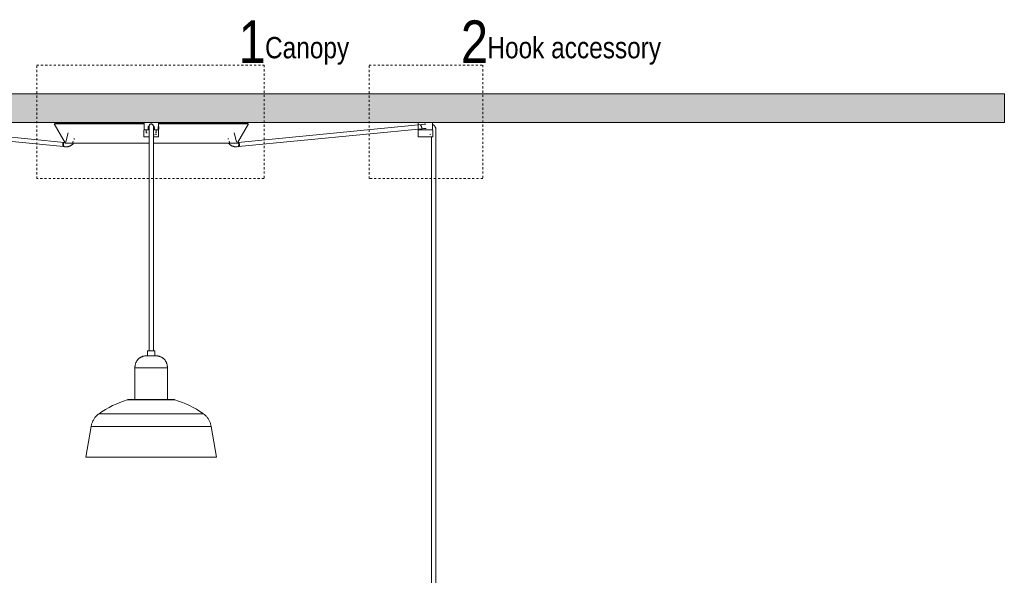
# Model space of a CAD drawing. Header units: millimetres. Extents: x 5395 to 9802, y 579 to 7363.
# Tile 3 of 5: x 6409 to 7795, y 1362 to 2145. Entities that reach past the tile are written whole.
import ezdxf

# ---------------------------------------------------------------- set-up
doc = ezdxf.new("R2010")
doc.units = ezdxf.units.MM
doc.linetypes.add('Dash', pattern=[6, 3, -3])
doc.layers.add('Lighthing Fixture Dim Grey Dash', color=7, linetype='Dash', lineweight=9, true_color=0xd2d2d2)
for name, color, linetype, lineweight in [('Luminarias', 7, 'Continuous', 20), ('Notas de texto', 7, 'Continuous', 9), ('Techos', 7, 'Continuous', 9)]:
    doc.layers.add(name, color=color, linetype=linetype, lineweight=lineweight)
doc.styles.add('Arial Narrow_1', font='ARIALN.TTF', dxfattribs={"height": 60})
doc.styles.add('Arial Narrow_2', font='ARIALN.TTF', dxfattribs={"height": 30})

# ---------------------------------------------------------------- blocks, each defined once
blk = doc.blocks.new('20340-116-3L - 62804-3L LANG Black pendant lamp 3L-856782-Alzado_PDF')
at = {"layer": 'Luminarias', "lineweight": 9}
for p, q in [((6471.4, 1972.2), (6208, 1997.9)), ((6458.3, 1998.9), (6457.4, 1998.4)), ((6457.4, 1998.4), (6472.9, 1971.6)), ((6584.1, 1998.4), (6457.4, 1998.4)), ((6584.1, 1998.9), (6458.3, 1998.9)), ((6481.1, 1999.4), (6481, 1998.9)), ((6482, 2000), (6481.9, 2000)), ((6584.1, 2000), (6584.1, 1990)), ((6594.1, 2000), (6584.1, 2000)), ((6604.1, 2000), (6594.1, 2000)), ((6604.1, 1994.8), (6604.1, 2000)), ((6729.9, 1998.9), (6604.1, 1998.9)), ((6730.8, 1998.4), (6604.1, 1998.4)), ((6706.2, 2000), (6706.4, 2000)), ((6707.3, 1998.9), (6707.1, 1999.4)), ((6715.3, 1971.6), (6730.8, 1998.4)), ((6979.7, 1997.9), (6716.3, 1972.2)), ((6730.8, 1998.4), (6729.9, 1998.9)), ((6970, 2000), (6970, 1990)), ((6990, 1990), (6990, 2000)), ((6207.4, 1992), (6470.8, 1966.2)), ((6477.4, 1985.5), (6474.1, 1973.2)), ((6583.8, 1989.3), (6583.8, 1979.8)), ((6584.1, 1990), (6589.8, 1990)), ((6587.2, 1990), (6587.2, 1986)), ((6587.2, 1986), (6588.4, 1985)), ((6589, 1989.8), (6591.1, 1989.8)), ((6589.7, 1989.8), (6591.1, 1989.8)), ((6589.8, 1990), (6589.8, 1992.7)), ((6589.8, 1989.7), (6589.8, 1990)), ((6591.1, 1995.2), (6591.1, 1995.2)), ((6591.1, 1995), (6591.1, 1987.4)), ((6591.1, 1989.5), (6591.1, 1983.8)), ((6591.1, 1983.8), (6591.1, 1678.5)), ((6597.8, 1994.8), (6597, 1994)), ((6597.1, 1995.2), (6597.1, 1995.2)), ((6597.1, 1987.4), (6597.1, 1995)), ((6597.1, 1991.6), (6597.8, 1990.8)), ((6597.1, 1983.8), (6597.1, 1989.5)), ((6597.1, 1678.5), (6597.1, 1983.8)), ((6597.6, 1989.8), (6598.6, 1989.8)), ((6597.6, 1989.8), (6599.2, 1989.8)), ((6597.8, 1994.8), (6597.8, 1990.8)), ((6597.8, 1990.8), (6598.5, 1990.8)), ((6598.5, 1992.7), (6598.5, 1990)), ((6598.5, 1990), (6598.5, 1989.7)), ((6598.5, 1990), (6604.1, 1990)), ((6598.6, 1982.7), (6601.9, 1983.8)), ((6599.9, 1985), (6601, 1986)), ((6601, 1986), (6601, 1990)), ((6603.6, 1990.8), (6604.8, 1990.8)), ((6604.8, 1994.8), (6603.8, 1994.8)), ((6604.8, 1993.3), (6603.9, 1993.3)), ((6604.8, 1991.5), (6604, 1991.5)), ((6604.1, 1990), (6604.1, 1990.8)), ((6604.4, 1979.8), (6604.4, 1989.3)), ((6604.8, 1990.8), (6604.8, 1994.8)), ((6604.8, 1991.5), (6604.8, 1991.8)), ((6714.1, 1973.2), (6710.9, 1985.5)), ((6716.9, 1966.2), (6980.3, 1992)), ((6969.7, 1989.3), (6969.7, 1979.8)), ((6970, 1990), (6970.1, 1990)), ((6970.1, 1990), (6970.1, 1991)), ((6973.1, 1990), (6970.1, 1990)), ((6973.1, 1989.7), (6973.1, 1990)), ((6973.2, 1989.8), (6973.5, 1989.8)), ((6973.5, 1989.8), (6975.4, 1989.8)), ((6974.4, 1990.8), (6974.8, 1990.8)), ((6974.8, 1992.7), (6974.8, 1990)), ((6974.8, 1990), (6990, 1990)), ((6977.3, 1991.6), (6981, 1992)), ((6977.9, 1990), (6977.9, 1989.7)), ((6984.9, 1989.8), (6987.8, 1989.8)), ((6986.1, 1983.3), (6987.8, 1983.8)), ((6986.9, 1989.7), (6986.9, 1990)), ((6989.9, 1990), (6989.9, 1992.7)), ((6990.3, 1979.8), (6990.3, 1989.3)), ((6994.8, 1983.8), (6994.8, 1989.5)), ((6994.8, 1078.5), (6994.8, 1983.8)), ((6472.4, 1972.1), (6471.4, 1972.2)), ((6472.6, 1972.1), (6471.4, 1972.2)), ((6484.2, 1973.7), (6483.5, 1971.1)), ((6485.9, 1977.1), (6486.2, 1977.1)), ((6591, 1979.8), (6583.8, 1979.8)), ((6604.4, 1979.8), (6597.2, 1979.8)), ((6702.2, 1977.1), (6702.3, 1977.1)), ((6704.7, 1971.1), (6704, 1973.7)), ((6716.3, 1972.2), (6715.6, 1972.1)), ((6716.3, 1972.2), (6715.6, 1972.1)), ((6971.4, 1979.8), (6969.7, 1979.8)), ((6990.3, 1979.8), (6971.4, 1979.8)), ((6988.8, 1979.8), (6988.8, 1078.5)), ((6470.8, 1966.3), (6471.8, 1966.1)), ((6470.8, 1966.2), (6473.1, 1966)), ((6714.7, 1966), (6716.9, 1966.2)), ((6716, 1966.1), (6716.9, 1966.3)), ((6589, 1678.5), (6589, 1671.5)), ((6590.1, 1678.5), (6589, 1678.5)), ((6599, 1678.5), (6590.1, 1678.5)), ((6599, 1671.5), (6599, 1678.5)), ((6571.2, 1654.5), (6571.2, 1609.9)), ((6576.2, 1654.5), (6571.2, 1654.5)), ((6616.8, 1654.5), (6576.2, 1654.5)), ((6616.8, 1609.9), (6616.8, 1654.5)), ((6560.6, 1609.5), (6567.9, 1609.5)), ((6567.9, 1609.5), (6627.3, 1609.5)), ((6536.7, 1590), (6520.9, 1590)), ((6667.4, 1590), (6536.7, 1590)), ((6509.6, 1571.9), (6502, 1528.9)), ((6528.1, 1571.9), (6509.6, 1571.9)), ((6678.5, 1571.9), (6528.1, 1571.9)), ((6686, 1528.9), (6678.5, 1571.9)), ((6522.2, 1528.9), (6502, 1528.9)), ((6686, 1528.9), (6522.2, 1528.9))]:
    blk.add_line(p, q, dxfattribs=at)
at = {"layer": 'Luminarias', "lineweight": 9, "flags": 128}
for points in [[(6481.1, 1999.4), (6481.1, 1999.5), (6481.1, 1999.5), (6481.1, 1999.5), (6481.1, 1999.5), (6481.2, 1999.6), (6481.2, 1999.6), (6481.2, 1999.6), (6481.2, 1999.6), (6481.2, 1999.7), (6481.2, 1999.7), (6481.3, 1999.7), (6481.3, 1999.7), (6481.3, 1999.8), (6481.3, 1999.8), (6481.3, 1999.8), (6481.4, 1999.8), (6481.4, 1999.9), (6481.4, 1999.9), (6481.4, 1999.9), (6481.5, 1999.9), (6481.5, 1999.9), (6481.5, 1999.9), (6481.6, 1999.9), (6481.6, 2000), (6481.6, 2000), (6481.6, 2000), (6481.7, 2000), (6481.7, 2000), (6481.7, 2000), (6481.8, 2000), (6481.8, 2000), (6481.8, 2000), (6481.9, 2000)], [(6538.3, 2000), (6538.3, 2000), (6538.3, 2000), (6538.4, 2000)], [(6591.1, 1995.2), (6591.1, 1995.3), (6591.1, 1995.5), (6591.1, 1995.6), (6591.1, 1995.7), (6591.2, 1995.8), (6591.2, 1995.9), (6591.2, 1996), (6591.3, 1996.2), (6591.3, 1996.3), (6591.3, 1996.4), (6591.4, 1996.5), (6591.4, 1996.6), (6591.5, 1996.7), (6591.6, 1996.8), (6591.6, 1996.9), (6591.7, 1997), (6591.8, 1997.1), (6591.9, 1997.2), (6591.9, 1997.3), (6592, 1997.4), (6592.1, 1997.4), (6592.2, 1997.5), (6592.3, 1997.6), (6592.4, 1997.7), (6592.5, 1997.7), (6592.6, 1997.8), (6592.7, 1997.9), (6592.8, 1997.9), (6592.9, 1998), (6593, 1998), (6593.1, 1998.1), (6593.2, 1998.1), (6593.4, 1998.1), (6593.5, 1998.1), (6593.6, 1998.2), (6593.7, 1998.2), (6593.8, 1998.2), (6594, 1998.2), (6594.1, 1998.2), (6594.1, 1998.2)], [(6594.1, 1998.2), (6594.2, 1998.2), (6594.3, 1998.2), (6594.5, 1998.2), (6594.6, 1998.2), (6594.7, 1998.2), (6594.8, 1998.1), (6594.9, 1998.1), (6595.1, 1998.1), (6595.2, 1998), (6595.3, 1998), (6595.4, 1997.9), (6595.5, 1997.9), (6595.6, 1997.8), (6595.7, 1997.8), (6595.8, 1997.7), (6595.9, 1997.6), (6596, 1997.5), (6596.1, 1997.5), (6596.2, 1997.4), (6596.3, 1997.3), (6596.3, 1997.2), (6596.4, 1997.1), (6596.5, 1997), (6596.6, 1996.9), (6596.6, 1996.8), (6596.7, 1996.7), (6596.8, 1996.6), (6596.8, 1996.5), (6596.9, 1996.4), (6596.9, 1996.3), (6596.9, 1996.2), (6597, 1996.1), (6597, 1996), (6597, 1995.8), (6597.1, 1995.7), (6597.1, 1995.6), (6597.1, 1995.5), (6597.1, 1995.4), (6597.1, 1995.2), (6597.1, 1995.2)], [(6649.9, 2000), (6649.9, 2000), (6649.9, 2000), (6649.9, 2000)], [(6706.4, 2000), (6706.4, 2000), (6706.4, 2000), (6706.5, 2000), (6706.5, 2000), (6706.5, 2000), (6706.6, 2000), (6706.6, 2000), (6706.6, 2000), (6706.6, 1999.9), (6706.7, 1999.9), (6706.7, 1999.9), (6706.7, 1999.9), (6706.8, 1999.9), (6706.8, 1999.9), (6706.8, 1999.9), (6706.8, 1999.8), (6706.9, 1999.8), (6706.9, 1999.8), (6706.9, 1999.8), (6706.9, 1999.8), (6706.9, 1999.7), (6707, 1999.7), (6707, 1999.7), (6707, 1999.7), (6707, 1999.6), (6707, 1999.6), (6707.1, 1999.6), (6707.1, 1999.6), (6707.1, 1999.5), (6707.1, 1999.5), (6707.1, 1999.5), (6707.1, 1999.4), (6707.1, 1999.4)], [(6980.5, 1997.9), (6978.2, 1997.8), (6976.6, 1997.6)], [(6994.8, 1989.5), (6994.8, 1989.8), (6994.8, 1990.2), (6994.8, 1990.5), (6994.8, 1990.8), (6994.7, 1991.2), (6994.6, 1991.5), (6994.6, 1991.9), (6994.5, 1992.2), (6994.4, 1992.5), (6994.3, 1992.8), (6994.2, 1993.2), (6994, 1993.5), (6993.9, 1993.8), (6993.7, 1994.1), (6993.6, 1994.4), (6993.4, 1994.7), (6993.2, 1995), (6993, 1995.2), (6992.8, 1995.5), (6992.6, 1995.8), (6992.4, 1996), (6992.1, 1996.3), (6991.9, 1996.5), (6991.6, 1996.7), (6991.4, 1996.9), (6991.1, 1997.1), (6990.8, 1997.3), (6990.5, 1997.5), (6990.2, 1997.7), (6989.9, 1997.8), (6989.6, 1998)], [(6583.8, 1989.3), (6583.8, 1989.3), (6583.8, 1989.3), (6583.8, 1989.3), (6583.8, 1989.3), (6583.8, 1989.4), (6583.8, 1989.4), (6583.8, 1989.4), (6583.8, 1989.4), (6583.8, 1989.4), (6583.9, 1989.5), (6583.9, 1989.5), (6583.9, 1989.5), (6583.9, 1989.5), (6583.9, 1989.5), (6583.9, 1989.6), (6583.9, 1989.6), (6583.9, 1989.6), (6583.9, 1989.6), (6584, 1989.6), (6584, 1989.6), (6584, 1989.6), (6584, 1989.7), (6584, 1989.7), (6584, 1989.7), (6584, 1989.7), (6584.1, 1989.7), (6584.1, 1989.7), (6584.1, 1989.7), (6584.1, 1989.7), (6584.1, 1989.7), (6584.2, 1989.7), (6584.2, 1989.8), (6584.2, 1989.8), (6584.2, 1989.8), (6584.2, 1989.8), (6584.3, 1989.8), (6584.3, 1989.8), (6584.3, 1989.8), (6584.3, 1989.8), (6584.3, 1989.8)], [(6591, 1989.8), (6590.7, 1989.8), (6590.3, 1989.8), (6589.9, 1989.8), (6589.6, 1989.8), (6589.2, 1989.8), (6588.9, 1989.8), (6588.6, 1989.8), (6588.3, 1989.8), (6588, 1989.8), (6587.7, 1989.8), (6587.4, 1989.8), (6587.1, 1989.8), (6586.8, 1989.8), (6586.6, 1989.8), (6586.3, 1989.8), (6586.1, 1989.8), (6585.9, 1989.8), (6585.7, 1989.8), (6585.5, 1989.8), (6585.3, 1989.8), (6585.1, 1989.8), (6585, 1989.8), (6584.9, 1989.8), (6584.7, 1989.8), (6584.6, 1989.8), (6584.5, 1989.8), (6584.5, 1989.8), (6584.4, 1989.8), (6584.4, 1989.8), (6584.3, 1989.8), (6584.3, 1989.8), (6584.3, 1989.8)], [(6584.3, 1989.8), (6584.3, 1989.8), (6584.4, 1989.8), (6584.4, 1989.8), (6584.4, 1989.8), (6584.5, 1989.8), (6584.6, 1989.8), (6584.7, 1989.8), (6584.8, 1989.8), (6584.9, 1989.8), (6585.1, 1989.8), (6585.3, 1989.8), (6585.4, 1989.8), (6585.6, 1989.8), (6585.8, 1989.8), (6586, 1989.8), (6586.3, 1989.8), (6586.5, 1989.8), (6586.8, 1989.8), (6587, 1989.8), (6587.3, 1989.8), (6587.5, 1989.8)], [(6589.8, 1989.8), (6590.2, 1989.8), (6590.6, 1989.8), (6590.9, 1989.8), (6591.1, 1989.8)], [(6591.1, 1995.2), (6591.1, 1995.1), (6591.1, 1995), (6591.1, 1994.9), (6591.1, 1994.8), (6591.1, 1994.7), (6591.1, 1994.6), (6591.1, 1994.5), (6591.1, 1994.3), (6591.1, 1994.2), (6591.1, 1994), (6591.1, 1993.8), (6591.1, 1993.7), (6591.1, 1993.5), (6591.1, 1993.3), (6591.1, 1993.1), (6591.1, 1992.9), (6591.1, 1992.7), (6591.1, 1992.5), (6591.1, 1992.3), (6591.1, 1992.1), (6591.1, 1991.9), (6591.1, 1991.7), (6591.1, 1991.4), (6591.1, 1991.2), (6591.1, 1991), (6591.1, 1990.7), (6591.1, 1990.5), (6591.1, 1990.3), (6591.1, 1990), (6591.1, 1989.8), (6591.1, 1989.5), (6591.1, 1989.5)], [(6591.1, 1994.6), (6591.1, 1995), (6591.1, 1995.2), (6591.1, 1995.2)], [(6597.1, 1995.2), (6597.1, 1995.1), (6597.1, 1994.8), (6597.1, 1994.6)], [(6597.1, 1989.5), (6597.1, 1989.7), (6597.1, 1990), (6597.1, 1990.2), (6597.1, 1990.4), (6597.1, 1990.7), (6597.1, 1990.9), (6597.1, 1991.2), (6597.1, 1991.4), (6597.1, 1991.6), (6597.1, 1991.8), (6597.1, 1992.1), (6597.1, 1992.3), (6597.1, 1992.5), (6597.1, 1992.7), (6597.1, 1992.9), (6597.1, 1993.1), (6597.1, 1993.3), (6597.1, 1993.5), (6597.1, 1993.6), (6597.1, 1993.8), (6597.1, 1994), (6597.1, 1994.1), (6597.1, 1994.3), (6597.1, 1994.4), (6597.1, 1994.6), (6597.1, 1994.7), (6597.1, 1994.8), (6597.1, 1994.9), (6597.1, 1995), (6597.1, 1995.1), (6597.1, 1995.2), (6597.1, 1995.2)], [(6603.9, 1989.8), (6603.9, 1989.8), (6603.9, 1989.8), (6603.8, 1989.8), (6603.8, 1989.8), (6603.7, 1989.8), (6603.6, 1989.8), (6603.5, 1989.8), (6603.4, 1989.8), (6603.3, 1989.8), (6603.1, 1989.8), (6603, 1989.8), (6602.8, 1989.8), (6602.6, 1989.8), (6602.4, 1989.8), (6602.2, 1989.8), (6602, 1989.8), (6601.7, 1989.8), (6601.5, 1989.8), (6601.2, 1989.8), (6600.9, 1989.8), (6600.6, 1989.8), (6600.3, 1989.8), (6600, 1989.8), (6599.7, 1989.8), (6599.4, 1989.8), (6599.1, 1989.8), (6598.7, 1989.8), (6598.4, 1989.8), (6598, 1989.8), (6597.7, 1989.8), (6597.3, 1989.8), (6597.1, 1989.8)], [(6597.2, 1989.8), (6597.6, 1989.8), (6597.9, 1989.8), (6598.3, 1989.8), (6598.5, 1989.8)], [(6600.9, 1989.8), (6601.1, 1989.8), (6601.4, 1989.8), (6601.7, 1989.8), (6601.9, 1989.8), (6602.1, 1989.8), (6602.3, 1989.8), (6602.6, 1989.8), (6602.7, 1989.8), (6602.9, 1989.8), (6603.1, 1989.8), (6603.2, 1989.8), (6603.4, 1989.8), (6603.5, 1989.8), (6603.6, 1989.8), (6603.7, 1989.8), (6603.8, 1989.8), (6603.8, 1989.8), (6603.9, 1989.8), (6603.9, 1989.8), (6603.9, 1989.8), (6603.9, 1989.8)], [(6603.9, 1989.8), (6603.9, 1989.8), (6603.9, 1989.8), (6604, 1989.8), (6604, 1989.8), (6604, 1989.8), (6604, 1989.8), (6604, 1989.8), (6604.1, 1989.7), (6604.1, 1989.7), (6604.1, 1989.7), (6604.1, 1989.7), (6604.1, 1989.7), (6604.1, 1989.7), (6604.2, 1989.7), (6604.2, 1989.7), (6604.2, 1989.7), (6604.2, 1989.7), (6604.2, 1989.6), (6604.2, 1989.6), (6604.3, 1989.6), (6604.3, 1989.6), (6604.3, 1989.6), (6604.3, 1989.6), (6604.3, 1989.6), (6604.3, 1989.5), (6604.3, 1989.5), (6604.3, 1989.5), (6604.4, 1989.5), (6604.4, 1989.5), (6604.4, 1989.5), (6604.4, 1989.4), (6604.4, 1989.4), (6604.4, 1989.4), (6604.4, 1989.4), (6604.4, 1989.4), (6604.4, 1989.3), (6604.4, 1989.3), (6604.4, 1989.3), (6604.4, 1989.3), (6604.4, 1989.3)], [(6969.7, 1989.3), (6969.7, 1989.3), (6969.7, 1989.3), (6969.7, 1989.3), (6969.7, 1989.3), (6969.7, 1989.4), (6969.7, 1989.4), (6969.7, 1989.4), (6969.7, 1989.4), (6969.7, 1989.4), (6969.7, 1989.5), (6969.7, 1989.5), (6969.8, 1989.5), (6969.8, 1989.5), (6969.8, 1989.5), (6969.8, 1989.6), (6969.8, 1989.6), (6969.8, 1989.6), (6969.8, 1989.6), (6969.8, 1989.6), (6969.9, 1989.6), (6969.9, 1989.6), (6969.9, 1989.7), (6969.9, 1989.7), (6969.9, 1989.7), (6969.9, 1989.7), (6969.9, 1989.7), (6970, 1989.7), (6970, 1989.7), (6970, 1989.7), (6970, 1989.7), (6970, 1989.7), (6970.1, 1989.8), (6970.1, 1989.8), (6970.1, 1989.8), (6970.1, 1989.8), (6970.1, 1989.8), (6970.2, 1989.8), (6970.2, 1989.8), (6970.2, 1989.8), (6970.2, 1989.8)], [(6971.8, 1989.8), (6971.6, 1989.8), (6971.4, 1989.8), (6971.2, 1989.8), (6971.1, 1989.8), (6970.9, 1989.8), (6970.8, 1989.8), (6970.6, 1989.8), (6970.5, 1989.8), (6970.4, 1989.8), (6970.4, 1989.8), (6970.3, 1989.8), (6970.3, 1989.8), (6970.2, 1989.8), (6970.2, 1989.8), (6970.2, 1989.8)], [(6970.2, 1989.8), (6970.2, 1989.8), (6970.2, 1989.8), (6970.3, 1989.8), (6970.3, 1989.8), (6970.4, 1989.8), (6970.5, 1989.8), (6970.6, 1989.8), (6970.7, 1989.8), (6970.8, 1989.8), (6971, 1989.8), (6971.1, 1989.8), (6971.3, 1989.8), (6971.5, 1989.8), (6971.7, 1989.8)], [(6989.8, 1989.8), (6989.8, 1989.8), (6989.7, 1989.8), (6989.7, 1989.8), (6989.7, 1989.8), (6989.6, 1989.8), (6989.5, 1989.8), (6989.4, 1989.8), (6989.3, 1989.8), (6989.2, 1989.8), (6989, 1989.8), (6988.8, 1989.8), (6988.7, 1989.8), (6988.5, 1989.8), (6988.3, 1989.8), (6988.1, 1989.8), (6987.8, 1989.8), (6987.6, 1989.8), (6987.4, 1989.8), (6987.1, 1989.8), (6986.8, 1989.8), (6986.5, 1989.8), (6986.2, 1989.8), (6985.9, 1989.8), (6985.6, 1989.8), (6985.3, 1989.8), (6984.9, 1989.8), (6984.6, 1989.8), (6984.3, 1989.8), (6983.9, 1989.8), (6983.5, 1989.8), (6983.2, 1989.8), (6982.8, 1989.8), (6982.4, 1989.8), (6982, 1989.8), (6981.7, 1989.8), (6981.3, 1989.8), (6980.9, 1989.8), (6980.5, 1989.8), (6980.1, 1989.8), (6979.7, 1989.8), (6979.3, 1989.8), (6978.9, 1989.8), (6978.5, 1989.8), (6978.2, 1989.8), (6977.8, 1989.8), (6977.4, 1989.8), (6977, 1989.8), (6976.6, 1989.8), (6976.3, 1989.8), (6975.9, 1989.8), (6975.6, 1989.8), (6975.2, 1989.8), (6974.9, 1989.8), (6974.6, 1989.8), (6974.2, 1989.8), (6973.9, 1989.8), (6973.6, 1989.8), (6973.3, 1989.8), (6973, 1989.8), (6972.8, 1989.8), (6972.5, 1989.8), (6972.3, 1989.8), (6972, 1989.8), (6971.8, 1989.8), (6971.8, 1989.8)], [(6986.9, 1989.8), (6987.2, 1989.8), (6987.5, 1989.8), (6987.7, 1989.8), (6987.9, 1989.8), (6988.2, 1989.8), (6988.2, 1989.8)], [(6988.2, 1989.8), (6988.4, 1989.8), (6988.6, 1989.8), (6988.8, 1989.8), (6988.9, 1989.8), (6989.1, 1989.8), (6989.2, 1989.8), (6989.3, 1989.8), (6989.5, 1989.8), (6989.5, 1989.8), (6989.6, 1989.8), (6989.7, 1989.8), (6989.7, 1989.8), (6989.8, 1989.8), (6989.8, 1989.8), (6989.8, 1989.8)], [(6988.8, 1989.9), (6988.8, 1989.8), (6988.8, 1989.6)], [(6989.8, 1989.8), (6989.8, 1989.8), (6989.8, 1989.8), (6989.8, 1989.8), (6989.9, 1989.8), (6989.9, 1989.8), (6989.9, 1989.8), (6989.9, 1989.8), (6989.9, 1989.7), (6990, 1989.7), (6990, 1989.7), (6990, 1989.7), (6990, 1989.7), (6990, 1989.7), (6990, 1989.7), (6990.1, 1989.7), (6990.1, 1989.7), (6990.1, 1989.7), (6990.1, 1989.6), (6990.1, 1989.6), (6990.1, 1989.6), (6990.2, 1989.6), (6990.2, 1989.6), (6990.2, 1989.6), (6990.2, 1989.6), (6990.2, 1989.5), (6990.2, 1989.5), (6990.2, 1989.5), (6990.2, 1989.5), (6990.2, 1989.5), (6990.3, 1989.5), (6990.3, 1989.4), (6990.3, 1989.4), (6990.3, 1989.4), (6990.3, 1989.4), (6990.3, 1989.4), (6990.3, 1989.3), (6990.3, 1989.3), (6990.3, 1989.3), (6990.3, 1989.3), (6990.3, 1989.3)], [(6473.8, 1971.1), (6473.7, 1971.1), (6473.7, 1971.1), (6473.7, 1971.1), (6473.6, 1971.1), (6473.6, 1971.1), (6473.5, 1971.1), (6473.5, 1971.1), (6473.5, 1971.1), (6473.4, 1971.1), (6473.4, 1971.1), (6473.4, 1971.2), (6473.3, 1971.2), (6473.3, 1971.2), (6473.2, 1971.2), (6473.2, 1971.2), (6473.2, 1971.3), (6473.2, 1971.3), (6473.1, 1971.3), (6473.1, 1971.3), (6473.1, 1971.4), (6473, 1971.4), (6473, 1971.4), (6473, 1971.5), (6473, 1971.5), (6472.9, 1971.5), (6472.9, 1971.6), (6472.9, 1971.6)], [(6473.6, 1972.9), (6473.6, 1972.9), (6473.6, 1972.9), (6473.7, 1972.9), (6473.7, 1972.9), (6473.7, 1972.9), (6473.7, 1972.9), (6473.7, 1972.9), (6473.8, 1972.9), (6473.8, 1972.9), (6473.8, 1972.9), (6473.8, 1972.9), (6473.8, 1972.9), (6473.8, 1972.9), (6473.9, 1972.9), (6473.9, 1972.9), (6473.9, 1973), (6473.9, 1973), (6473.9, 1973), (6473.9, 1973), (6474, 1973), (6474, 1973), (6474, 1973), (6474, 1973), (6474, 1973.1), (6474, 1973.1), (6474, 1973.1), (6474, 1973.1), (6474, 1973.1), (6474.1, 1973.1), (6474.1, 1973.2), (6474.1, 1973.2), (6474.1, 1973.2), (6474.1, 1973.2)], [(6480.1, 1971.1), (6478.8, 1971.1), (6477.5, 1971.1), (6476.4, 1971.1), (6475.5, 1971.1), (6474.8, 1971.1), (6474.3, 1971.1), (6473.9, 1971.1), (6473.8, 1971.1), (6473.8, 1971.1)], [(6473.8, 1971.1), (6473.9, 1971.1), (6474.2, 1971.1), (6474.6, 1971.1), (6475.3, 1971.1), (6476.2, 1971.1), (6477.2, 1971.1), (6478.5, 1971.1), (6479.9, 1971.1), (6481.5, 1971.1), (6483.3, 1971.1), (6485.2, 1971.1), (6487.4, 1971.1), (6489.7, 1971.1), (6492.2, 1971.1), (6494.8, 1971.1), (6497.6, 1971.1), (6500.5, 1971.1), (6503.6, 1971.1), (6506.9, 1971.1), (6510.3, 1971.1), (6513.8, 1971.1), (6517.4, 1971.1), (6521.2, 1971.1), (6525.1, 1971.1), (6529.1, 1971.1), (6533.2, 1971.1), (6537.4, 1971.1), (6541.7, 1971.1), (6546.1, 1971.1), (6550.5, 1971.1), (6555, 1971.1), (6559.6, 1971.1), (6564.2, 1971.1), (6568.9, 1971.1), (6573.7, 1971.1), (6578.4, 1971.1), (6583.2, 1971.1), (6588, 1971.1), (6591.1, 1971.1)], [(6474.3, 1966), (6474.9, 1966), (6475.4, 1966), (6476, 1966.1), (6476.5, 1966.1), (6477, 1966.2), (6477.6, 1966.4), (6478.1, 1966.5), (6478.6, 1966.7), (6479.1, 1966.9), (6479.6, 1967.1), (6480.1, 1967.3), (6480.6, 1967.5), (6481.1, 1967.8), (6481.5, 1968.1), (6482, 1968.4), (6482.4, 1968.7), (6482.9, 1969.1), (6483.3, 1969.4), (6483.7, 1969.8), (6484.1, 1970.2), (6484.4, 1970.6), (6484.8, 1971), (6484.8, 1971)], [(6485.1, 1976.7), (6485.1, 1976.7), (6485.1, 1976.8), (6485.2, 1976.8), (6485.2, 1976.8), (6485.2, 1976.9), (6485.3, 1976.9), (6485.3, 1976.9), (6485.3, 1976.9), (6485.3, 1976.9), (6485.4, 1977), (6485.4, 1977), (6485.5, 1977), (6485.5, 1977), (6485.5, 1977), (6485.6, 1977), (6485.6, 1977.1), (6485.6, 1977.1), (6485.7, 1977.1), (6485.7, 1977.1), (6485.8, 1977.1), (6485.8, 1977.1), (6485.8, 1977.1)], [(6486.4, 1977.1), (6486.1, 1977.1), (6485.9, 1977.1)], [(6597.1, 1971.1), (6598.9, 1971.1), (6603.7, 1971.1), (6608.5, 1971.1), (6613.3, 1971.1), (6618, 1971.1), (6622.7, 1971.1), (6627.4, 1971.1), (6632, 1971.1), (6636.5, 1971.1), (6641, 1971.1), (6645.4, 1971.1), (6649.7, 1971.1), (6653.9, 1971.1), (6658, 1971.1), (6662.1, 1971.1), (6666, 1971.1), (6669.8, 1971.1), (6673.5, 1971.1), (6677, 1971.1), (6680.4, 1971.1), (6683.7, 1971.1), (6686.9, 1971.1), (6689.8, 1971.1), (6692.7, 1971.1), (6695.4, 1971.1), (6697.9, 1971.1), (6700.2, 1971.1), (6702.4, 1971.1), (6704.4, 1971.1), (6706.3, 1971.1), (6707.9, 1971.1), (6709.4, 1971.1), (6710.7, 1971.1), (6711.8, 1971.1), (6712.7, 1971.1), (6713.4, 1971.1), (6713.9, 1971.1), (6714.3, 1971.1), (6714.4, 1971.1), (6714.4, 1971.1)], [(6702.3, 1977.1), (6702, 1977.1), (6701.8, 1977.1)], [(6702.4, 1977.1), (6702.4, 1977.1), (6702.5, 1977.1), (6702.5, 1977.1), (6702.6, 1977.1), (6702.6, 1977.1), (6702.6, 1977.1), (6702.7, 1977), (6702.7, 1977), (6702.7, 1977), (6702.8, 1977), (6702.8, 1977), (6702.8, 1977), (6702.9, 1976.9), (6702.9, 1976.9), (6702.9, 1976.9), (6703, 1976.9), (6703, 1976.8), (6703, 1976.8), (6703.1, 1976.8), (6703.1, 1976.8), (6703.1, 1976.7), (6703.1, 1976.7)], [(6703, 1971), (6703, 1971), (6703.4, 1970.6), (6703.7, 1970.1), (6704.1, 1969.8), (6704.5, 1969.4), (6704.9, 1969), (6705.4, 1968.7), (6705.8, 1968.4), (6706.2, 1968.1), (6706.7, 1967.8), (6707.2, 1967.5), (6707.7, 1967.3), (6708.2, 1967.1), (6708.7, 1966.8), (6709.2, 1966.7), (6709.7, 1966.5), (6710.2, 1966.4), (6710.7, 1966.2), (6711.3, 1966.1), (6711.8, 1966.1), (6712.4, 1966), (6712.9, 1966), (6713.4, 1966)], [(6714.4, 1971.1), (6714.3, 1971.1), (6714.1, 1971.1), (6713.6, 1971.1), (6712.9, 1971.1), (6712, 1971.1), (6711, 1971.1), (6709.8, 1971.1), (6708.3, 1971.1), (6707.6, 1971.1)], [(6714.1, 1973.2), (6714.1, 1973.2), (6714.2, 1973.2), (6714.2, 1973.2), (6714.2, 1973.1), (6714.2, 1973.1), (6714.2, 1973.1), (6714.2, 1973.1), (6714.2, 1973.1), (6714.2, 1973.1), (6714.2, 1973), (6714.2, 1973), (6714.3, 1973), (6714.3, 1973), (6714.3, 1973), (6714.3, 1973), (6714.3, 1973), (6714.3, 1972.9), (6714.3, 1972.9), (6714.4, 1972.9), (6714.4, 1972.9), (6714.4, 1972.9), (6714.4, 1972.9), (6714.4, 1972.9), (6714.4, 1972.9), (6714.5, 1972.9), (6714.5, 1972.9), (6714.5, 1972.9), (6714.5, 1972.9), (6714.5, 1972.9), (6714.6, 1972.9), (6714.6, 1972.9), (6714.6, 1972.9), (6714.6, 1972.9)], [(6715.3, 1971.6), (6715.3, 1971.5), (6715.3, 1971.5), (6715.2, 1971.5), (6715.2, 1971.4), (6715.2, 1971.4), (6715.2, 1971.4), (6715.1, 1971.3), (6715.1, 1971.3), (6715.1, 1971.3), (6715, 1971.3), (6715, 1971.2), (6715, 1971.2), (6714.9, 1971.2), (6714.9, 1971.2), (6714.9, 1971.2), (6714.8, 1971.2), (6714.8, 1971.1), (6714.8, 1971.1), (6714.7, 1971.1), (6714.7, 1971.1), (6714.6, 1971.1), (6714.6, 1971.1), (6714.6, 1971.1), (6714.5, 1971.1), (6714.5, 1971.1), (6714.4, 1971.1), (6714.4, 1971.1)], [(6473.1, 1966), (6473.6, 1966), (6474.1, 1966), (6474.3, 1966)], [(6713.4, 1966), (6713.9, 1966), (6714.5, 1966), (6714.7, 1966)], [(6571.2, 1654.5), (6571.2, 1655.2), (6571.2, 1655.8), (6571.2, 1656.5), (6571.3, 1657.1), (6571.4, 1657.7), (6571.5, 1658.4), (6571.6, 1659), (6571.8, 1659.6), (6571.9, 1660.2), (6572.1, 1660.9), (6572.4, 1661.5), (6572.6, 1662), (6572.9, 1662.6), (6573.2, 1663.2), (6573.5, 1663.7), (6573.8, 1664.3), (6574.2, 1664.8), (6574.6, 1665.3), (6575, 1665.8), (6575.4, 1666.3), (6575.9, 1666.8), (6576.3, 1667.2), (6576.8, 1667.7), (6577.3, 1668.1), (6577.8, 1668.5), (6578.3, 1668.8), (6578.9, 1669.2), (6579.4, 1669.5), (6580, 1669.8), (6580.6, 1670.1), (6581.2, 1670.3), (6581.8, 1670.6), (6582.4, 1670.8), (6583, 1671), (6583.6, 1671.1), (6584.2, 1671.2), (6584.9, 1671.4), (6585.5, 1671.4), (6586.1, 1671.5), (6586.8, 1671.5), (6587.3, 1671.5)], [(6588.7, 1671.5), (6588.6, 1671.5), (6588.4, 1671.5), (6588.3, 1671.5), (6588.1, 1671.5), (6588, 1671.5), (6587.9, 1671.5), (6587.8, 1671.5), (6587.7, 1671.5), (6587.6, 1671.5), (6587.5, 1671.5), (6587.4, 1671.5), (6587.4, 1671.5), (6587.3, 1671.5), (6587.3, 1671.5), (6587.3, 1671.5), (6587.3, 1671.5), (6587.3, 1671.5)], [(6587.3, 1671.5), (6587.3, 1671.5), (6587.3, 1671.5), (6587.3, 1671.5), (6587.3, 1671.5), (6587.4, 1671.5), (6587.5, 1671.5), (6587.5, 1671.5), (6587.6, 1671.5), (6587.7, 1671.5), (6587.8, 1671.5), (6587.9, 1671.5), (6588, 1671.5), (6588.2, 1671.5), (6588.3, 1671.5), (6588.4, 1671.5), (6588.6, 1671.5), (6588.8, 1671.5), (6588.9, 1671.5), (6589.1, 1671.5), (6589.3, 1671.5), (6589.5, 1671.5), (6589.7, 1671.5), (6589.9, 1671.5), (6590.1, 1671.5), (6590.4, 1671.5), (6590.6, 1671.5), (6590.8, 1671.5), (6591.1, 1671.5), (6591.3, 1671.5), (6591.6, 1671.5), (6591.8, 1671.5), (6592.1, 1671.5), (6592.3, 1671.5), (6592.6, 1671.5), (6592.9, 1671.5), (6593.1, 1671.5), (6593.4, 1671.5), (6593.7, 1671.5), (6593.9, 1671.5), (6594.2, 1671.5), (6594.5, 1671.5), (6594.7, 1671.5), (6595, 1671.5), (6595.3, 1671.5), (6595.5, 1671.5), (6595.8, 1671.5), (6596.1, 1671.5), (6596.3, 1671.5), (6596.6, 1671.5), (6596.8, 1671.5), (6597.1, 1671.5), (6597.3, 1671.5), (6597.5, 1671.5), (6597.8, 1671.5), (6598, 1671.5), (6598.2, 1671.5)], [(6600.8, 1671.5), (6600.8, 1671.5), (6600.7, 1671.5), (6600.7, 1671.5), (6600.7, 1671.5), (6600.6, 1671.5), (6600.6, 1671.5), (6600.5, 1671.5), (6600.4, 1671.5), (6600.3, 1671.5), (6600.2, 1671.5), (6600.1, 1671.5), (6600, 1671.5), (6599.9, 1671.5), (6599.7, 1671.5), (6599.6, 1671.5), (6599.4, 1671.5), (6599.3, 1671.5), (6599.1, 1671.5), (6598.9, 1671.5), (6598.7, 1671.5), (6598.5, 1671.5), (6598.3, 1671.5), (6598.1, 1671.5), (6597.9, 1671.5), (6597.7, 1671.5), (6597.4, 1671.5), (6597.2, 1671.5), (6596.9, 1671.5), (6596.7, 1671.5), (6596.5, 1671.5), (6596.2, 1671.5), (6595.9, 1671.5), (6595.7, 1671.5), (6595.4, 1671.5), (6595.2, 1671.5), (6594.9, 1671.5), (6594.6, 1671.5), (6594.4, 1671.5), (6594.1, 1671.5), (6593.8, 1671.5), (6593.5, 1671.5), (6593.3, 1671.5), (6593, 1671.5), (6592.7, 1671.5), (6592.5, 1671.5), (6592.2, 1671.5), (6592, 1671.5), (6591.7, 1671.5), (6591.4, 1671.5), (6591.2, 1671.5), (6591, 1671.5), (6590.7, 1671.5), (6590.5, 1671.5), (6590.3, 1671.5), (6590, 1671.5), (6589.8, 1671.5), (6589.6, 1671.5), (6589.4, 1671.5), (6589.2, 1671.5), (6589, 1671.5), (6588.9, 1671.5), (6588.7, 1671.5)], [(6598.2, 1671.5), (6598.4, 1671.5), (6598.6, 1671.5), (6598.8, 1671.5), (6599, 1671.5), (6599.2, 1671.5), (6599.3, 1671.5)], [(6599.3, 1671.5), (6599.4, 1671.5), (6599.6, 1671.5), (6599.7, 1671.5), (6599.9, 1671.5), (6600, 1671.5), (6600.1, 1671.5), (6600.2, 1671.5), (6600.3, 1671.5), (6600.4, 1671.5), (6600.5, 1671.5), (6600.6, 1671.5), (6600.6, 1671.5), (6600.7, 1671.5), (6600.7, 1671.5), (6600.7, 1671.5), (6600.8, 1671.5), (6600.8, 1671.5)], [(6600.8, 1671.5), (6601.4, 1671.5), (6602, 1671.5), (6602.7, 1671.4), (6603.3, 1671.3), (6603.9, 1671.2), (6604.6, 1671.1), (6605.2, 1670.9), (6605.8, 1670.7), (6606.4, 1670.5), (6607, 1670.3), (6607.6, 1670), (6608.2, 1669.7), (6608.7, 1669.4), (6609.3, 1669.1), (6609.8, 1668.7), (6610.3, 1668.4), (6610.8, 1668), (6611.3, 1667.6), (6611.8, 1667.1), (6612.3, 1666.7), (6612.7, 1666.2), (6613.1, 1665.7), (6613.5, 1665.2), (6613.9, 1664.7), (6614.3, 1664.2), (6614.6, 1663.6), (6614.9, 1663), (6615.2, 1662.5), (6615.5, 1661.9), (6615.7, 1661.3), (6615.9, 1660.7), (6616.1, 1660.1), (6616.3, 1659.5), (6616.5, 1658.8), (6616.6, 1658.2), (6616.7, 1657.6), (6616.7, 1656.9), (6616.8, 1656.3), (6616.8, 1655.7), (6616.8, 1655), (6616.8, 1654.5)], [(6520.6, 1590), (6525.2, 1593.1), (6529.9, 1596), (6534.7, 1598.7), (6539.6, 1601.3), (6544.6, 1603.6), (6549.7, 1605.8), (6554.9, 1607.7), (6560.2, 1609.4), (6560.6, 1609.5)], [(6560.6, 1609.5), (6560.9, 1609.6), (6561.2, 1609.7), (6561.5, 1609.8), (6561.8, 1609.8), (6562.1, 1609.8), (6562.4, 1609.9), (6562.7, 1609.9), (6562.9, 1609.9)], [(6569.7, 1609.9), (6569, 1609.9), (6568.2, 1609.9), (6567.6, 1609.9), (6566.9, 1609.9), (6566.3, 1609.9), (6565.8, 1609.9), (6565.3, 1609.9), (6564.8, 1609.9), (6564.4, 1609.9), (6564.1, 1609.9), (6563.7, 1609.9), (6563.5, 1609.9), (6563.3, 1609.9), (6563.1, 1609.9), (6563, 1609.9), (6562.9, 1609.9), (6562.9, 1609.9)], [(6562.9, 1609.9), (6562.9, 1609.9), (6563, 1609.9), (6563.1, 1609.9), (6563.3, 1609.9), (6563.5, 1609.9), (6563.8, 1609.9), (6564.1, 1609.9), (6564.5, 1609.9), (6564.9, 1609.9), (6565.3, 1609.9), (6565.9, 1609.9), (6566.4, 1609.9), (6567, 1609.9), (6567.6, 1609.9), (6568.3, 1609.9), (6569, 1609.9), (6569.3, 1609.9)], [(6625.1, 1609.9), (6625.1, 1609.9), (6625, 1609.9), (6624.9, 1609.9), (6624.7, 1609.9), (6624.5, 1609.9), (6624.2, 1609.9), (6623.9, 1609.9), (6623.5, 1609.9), (6623.1, 1609.9), (6622.7, 1609.9), (6622.2, 1609.9), (6621.6, 1609.9), (6621, 1609.9), (6620.4, 1609.9), (6619.7, 1609.9), (6619, 1609.9), (6618.2, 1609.9), (6617.4, 1609.9), (6616.6, 1609.9), (6615.7, 1609.9), (6614.8, 1609.9), (6613.8, 1609.9), (6612.9, 1609.9), (6611.9, 1609.9), (6610.8, 1609.9), (6609.8, 1609.9), (6608.7, 1609.9), (6607.6, 1609.9), (6606.4, 1609.9), (6605.3, 1609.9), (6604.1, 1609.9), (6602.9, 1609.9), (6601.7, 1609.9), (6600.5, 1609.9), (6599.3, 1609.9), (6598.1, 1609.9), (6596.8, 1609.9), (6595.6, 1609.9), (6594.3, 1609.9), (6593.1, 1609.9), (6591.9, 1609.9), (6590.6, 1609.9), (6589.4, 1609.9), (6588.2, 1609.9), (6586.9, 1609.9), (6585.7, 1609.9), (6584.5, 1609.9), (6583.4, 1609.9), (6582.2, 1609.9), (6581.1, 1609.9), (6579.9, 1609.9), (6578.8, 1609.9), (6577.8, 1609.9), (6576.7, 1609.9), (6575.7, 1609.9), (6574.7, 1609.9), (6573.7, 1609.9), (6572.8, 1609.9), (6571.9, 1609.9), (6571.1, 1609.9), (6570.2, 1609.9), (6569.7, 1609.9)], [(6618.3, 1609.9), (6619.1, 1609.9), (6619.8, 1609.9), (6620.4, 1609.9), (6621.1, 1609.9), (6621.7, 1609.9), (6622.2, 1609.9), (6622.7, 1609.9), (6623.2, 1609.9), (6623.6, 1609.9), (6624, 1609.9), (6624.3, 1609.9), (6624.5, 1609.9), (6624.8, 1609.9), (6624.9, 1609.9), (6625, 1609.9), (6625.1, 1609.9), (6625.1, 1609.9)], [(6625.1, 1609.9), (6625.4, 1609.9), (6625.8, 1609.9), (6626.1, 1609.8), (6626.4, 1609.8), (6626.7, 1609.7), (6627, 1609.7), (6627.3, 1609.6), (6627.5, 1609.5)], [(6627.5, 1609.5), (6632.7, 1607.8), (6637.9, 1605.9), (6643, 1603.8), (6648, 1601.5), (6652.9, 1598.9), (6657.8, 1596.2), (6662.5, 1593.3), (6667, 1590.2), (6667.4, 1590)], [(6509.6, 1571.9), (6509.7, 1572.9), (6509.9, 1574), (6510.2, 1575), (6510.5, 1576), (6510.8, 1577), (6511.2, 1578), (6511.6, 1579), (6512.1, 1580), (6512.6, 1581), (6513.1, 1581.9), (6513.7, 1582.8), (6514.3, 1583.7), (6514.9, 1584.5), (6515.6, 1585.4), (6516.3, 1586.2), (6517, 1586.9), (6517.8, 1587.7), (6518.6, 1588.4), (6519.4, 1589.1), (6520.3, 1589.7), (6520.6, 1590)], [(6667.4, 1590), (6668.3, 1589.4), (6669.1, 1588.7), (6669.9, 1588), (6670.7, 1587.3), (6671.4, 1586.5), (6672.1, 1585.7), (6672.8, 1584.9), (6673.5, 1584), (6674.1, 1583.2), (6674.7, 1582.3), (6675.2, 1581.3), (6675.7, 1580.4), (6676.2, 1579.4), (6676.6, 1578.5), (6677, 1577.5), (6677.4, 1576.5), (6677.7, 1575.4), (6678, 1574.4), (6678.2, 1573.4), (6678.4, 1572.3), (6678.5, 1571.9)]]:
    blk.add_lwpolyline(points, dxfattribs=at)
at = {"layer": 'Luminarias', "lineweight": 9}
for centre, major_axis, ratio, start_param, end_param in [((6594.1, 1995), (-3, 0), 0.99657, 6.161334, 6.283185), ((6594.1, 1995), (-3, 0), 0.99657, 0.000001, 0.090759), ((6594.1, 1994.6), (-3, 0), 0.99562, 6.199281, 6.283186), ((6594.1, 1995), (-3, 0), 0.99657, 3.141594, 3.264547), ((6594.1, 1995), (-3, 0), 0.99657, 3.050345, 3.141593), ((6594.1, 1994.6), (-3, 0), 0.99562, 3.141594, 3.225499), ((6471.1, 1969.2), (0.29, 2.99), 0.545668, 0.053235, 3.141593), ((6471.1, 1969.2), (0.33, 2.98), 0.545089, 1.370088, 1.893686), ((6471.1, 1969.2), (0.33, 2.98), 0.545089, 1.893985, 2.155486), ((6471.1, 1969.2), (0.33, 2.98), 0.545089, 1.108288, 1.369789), ((6471.1, 1969.2), (0.33, 2.98), 0.545089, 0.846489, 1.107617), ((6471.1, 1969.2), (0.33, 2.98), 0.545089, 0.061091, 0.845251), ((6472.1, 1969.1), (0.33, 2.98), 0.545089, 0.061091, 2.907434), ((6471.1, 1969.2), (0.29, 2.99), 0.218795, 0.574078, 0.806455), ((6471.1, 1969.2), (0.29, 2.99), 0.218795, 0.021057, 0.544656), ((6472.1, 1969.1), (0.33, 2.98), 0.545089, 0, 0.061091), ((6715.6, 1969.1), (-0.33, 2.98), 0.545029, 3.374382, 6.117519), ((6716.6, 1969.2), (-0.29, 2.99), 0.545608, 3.141593, 6.229958), ((6716.6, 1969.2), (-0.33, 2.98), 0.545029, 5.437944, 6.222104), ((6716.6, 1969.2), (-0.29, 2.99), 0.235643, 5.998615, 6.260415), ((6716.6, 1969.2), (-0.29, 2.99), 0.235643, 5.736816, 5.975808), ((6716.6, 1969.2), (-0.29, 2.99), 0.235643, 5.475017, 5.70898), ((6716.6, 1969.2), (-0.33, 2.98), 0.545029, 5.175578, 5.436706), ((6716.6, 1969.2), (-0.33, 2.98), 0.545029, 4.913406, 5.174907), ((6716.6, 1969.2), (-0.33, 2.98), 0.545029, 4.389508, 4.913107), ((6716.6, 1969.2), (-0.33, 2.98), 0.545029, 4.127709, 4.38921), ((6471.1, 1969.2), (0.33, 2.98), 0.545089, 2.156157, 2.417285), ((6471.1, 1969.2), (0.33, 2.98), 0.545089, 2.418523, 2.679085), ((6471.1, 1969.2), (0.33, 2.98), 0.545089, 2.697482, 2.940884), ((6471.1, 1969.2), (0.29, 2.99), 0.218795, 3.141593, 3.16265), ((6472.1, 1969.1), (0.33, 2.98), 0.545089, 2.940884, 3.202683), ((6715.6, 1969.1), (-0.33, 2.98), 0.545029, 3.080512, 3.342311), ((6716.6, 1969.2), (-0.33, 2.98), 0.545029, 3.141593, 3.323743), ((6716.6, 1969.2), (-0.29, 2.99), 0.235643, 3.118822, 3.141593), ((6716.6, 1969.2), (-0.33, 2.98), 0.545029, 3.342311, 3.58571), ((6716.6, 1969.2), (-0.33, 2.98), 0.545029, 3.60411, 3.864672), ((6716.6, 1969.2), (-0.33, 2.98), 0.545029, 3.86591, 4.127038)]:
    blk.add_ellipse(centre, major_axis=major_axis, ratio=ratio, start_param=start_param, end_param=end_param, dxfattribs=at)
for points, knots in [([(6589.8, 1992.7), (6589.8, 1993), (6589.8, 1993.6), (6590.2, 1994.8), (6590.8, 1995.5), (6591.2, 1995.9)], [0, 0, 0, 0, 0.1428571, 0.2857143, 0.5355581, 0.5355581, 0.5355581, 0.5355581]), ([(6594.1, 1998.2), (6593.6, 1998.2), (6592.5, 1997.9), (6591.5, 1996.9), (6591.1, 1995.7), (6591.1, 1995), (6591.2, 1994.7)], [-1, -1, -1, -1, -0.8333333, -0.6666667, -0.5555556, -0.4444444, -0.4444444, -0.4444444, -0.4444444]), ([(6594.1, 1998.2), (6594.5, 1998.2), (6595.2, 1998.1), (6596.1, 1997.5), (6596.8, 1996.7), (6597.1, 1995.9), (6597.1, 1995.2), (6597.1, 1994.8), (6597.1, 1994.7)], [0, 0, 0, 0, 0.1111111, 0.2222222, 0.3333333, 0.4444444, 0.5138889, 0.5555556, 0.5555556, 0.5555556, 0.5555556]), ([(6597, 1995.9), (6597.2, 1995.7), (6597.5, 1995.4), (6597.9, 1994.9), (6598.1, 1994.5), (6598.2, 1994.1), (6598.3, 1993.8), (6598.4, 1993.3), (6598.5, 1992.9), (6598.5, 1992.7)], [0.4645965, 0.4645965, 0.4645965, 0.4645965, 0.5714286, 0.6785714, 0.7321429, 0.7857143, 0.8392857, 0.8928571, 1, 1, 1, 1]), ([(6972.6, 1996.7), (6972.7, 1996.7), (6973.2, 1996.4), (6973.8, 1995.7), (6974.3, 1994.9), (6974.5, 1994.5), (6974.6, 1994.1), (6974.7, 1993.8), (6974.8, 1993.3), (6974.8, 1992.9), (6974.8, 1992.7)], [0.2346495, 0.2346495, 0.2346495, 0.2346495, 0.2857143, 0.5714286, 0.6785714, 0.7321429, 0.7857143, 0.8392857, 0.8928571, 1, 1, 1, 1]), ([(6989.9, 1997.1), (6990, 1997), (6990.1, 1996.5), (6990.1, 1995.7), (6990, 1994.9), (6989.9, 1994.5), (6989.9, 1994.4)], [-0.7154062, -0.7154062, -0.7154062, -0.7154062, -0.6666667, -0.5555556, -0.4444444, -0.4144778, -0.4144778, -0.4144778, -0.4144778]), ([(6604.1, 1990.8), (6604.1, 1990.8), (6604.1, 1990.9), (6604.1, 1991), (6604, 1991.3), (6604, 1991.6), (6603.9, 1992.1), (6603.9, 1992.5), (6603.9, 1992.8)], [0.5486111, 0.5486111, 0.5486111, 0.5486111, 0.5833333, 0.6527778, 0.7222222, 0.7916667, 0.8611111, 1, 1, 1, 1])]:
    blk.add_open_spline(points, degree=3, knots=knots, dxfattribs=at)
for points in [[(6603.9, 1992.8), (6603.9, 1992.9), (6603.9, 1993.2), (6603.9, 1993.5), (6604, 1993.8), (6604, 1994.1), (6604, 1994.3), (6604.1, 1994.5), (6604.1, 1994.7), (6604.1, 1994.8), (6604.1, 1994.8)], [(6989.9, 1992.7), (6989.9, 1993), (6989.9, 1993.6), (6989.9, 1994.3), (6989.8, 1994.6)]]:
    blk.add_open_spline(points, degree=3, dxfattribs=at)
blk = doc.blocks.new('canopy_soporte - canopy-557651-Alzado_PDF')
at = {"layer": 'Luminarias'}
for p, q in [((6584.1, 2000), (6584.1, 1997)), ((6589.6, 1990), (6591, 1990)), ((6597.3, 1990), (6598.6, 1990))]:
    blk.add_line(p, q, dxfattribs=at)
at = {"layer": 'Luminarias', "flags": 128}
for points in [[(6583.9, 1989.6), (6583.9, 1989.6), (6583.9, 1989.6), (6584, 1989.6), (6584, 1989.6), (6584, 1989.6), (6584, 1989.7), (6584, 1989.7), (6584, 1989.7), (6584, 1989.7), (6584.1, 1989.7), (6584.1, 1989.7), (6584.1, 1989.7), (6584.1, 1989.7), (6584.1, 1989.7), (6584.2, 1989.7), (6584.2, 1989.8), (6584.2, 1989.8), (6584.2, 1989.8), (6584.2, 1989.8), (6584.3, 1989.8), (6584.3, 1989.8), (6584.3, 1989.8), (6584.3, 1989.8), (6584.3, 1989.8)], [(6584.3, 1989.8), (6584.3, 1989.8), (6584.4, 1989.8), (6584.4, 1989.8), (6584.4, 1989.8), (6584.5, 1989.8), (6584.6, 1989.8), (6584.7, 1989.8), (6584.8, 1989.8), (6584.9, 1989.8), (6585.1, 1989.8), (6585.3, 1989.8), (6585.4, 1989.8), (6585.6, 1989.8)], [(6585.5, 1989.8), (6585.3, 1989.8), (6585.2, 1989.8), (6585, 1989.8), (6584.9, 1989.8), (6584.8, 1989.8), (6584.7, 1989.8), (6584.6, 1989.8), (6584.5, 1989.8), (6584.4, 1989.8), (6584.4, 1989.8), (6584.3, 1989.8), (6584.3, 1989.8), (6584.3, 1989.8)], [(6603.9, 1989.8), (6603.9, 1989.8), (6603.9, 1989.8), (6603.8, 1989.8), (6603.8, 1989.8), (6603.7, 1989.8), (6603.6, 1989.8), (6603.5, 1989.8), (6603.4, 1989.8), (6603.3, 1989.8), (6603.1, 1989.8), (6603, 1989.8), (6602.8, 1989.8), (6602.6, 1989.8)], [(6602.7, 1989.8), (6602.9, 1989.8), (6603, 1989.8), (6603.2, 1989.8), (6603.3, 1989.8), (6603.5, 1989.8), (6603.6, 1989.8), (6603.7, 1989.8), (6603.7, 1989.8), (6603.8, 1989.8), (6603.8, 1989.8), (6603.9, 1989.8), (6603.9, 1989.8), (6603.9, 1989.8)], [(6603.9, 1989.8), (6603.9, 1989.8), (6603.9, 1989.8), (6604, 1989.8), (6604, 1989.8), (6604, 1989.8), (6604, 1989.8), (6604, 1989.8), (6604.1, 1989.7), (6604.1, 1989.7), (6604.1, 1989.7), (6604.1, 1989.7), (6604.1, 1989.7), (6604.1, 1989.7), (6604.2, 1989.7), (6604.2, 1989.7), (6604.2, 1989.7), (6604.2, 1989.7), (6604.2, 1989.6), (6604.2, 1989.6), (6604.3, 1989.6)]]:
    blk.add_lwpolyline(points, dxfattribs=at)
at = {"layer": 'Luminarias'}
blk.add_open_spline([(6584.1, 1997), (6584.1, 1997), (6584.1, 1996.9), (6584.3, 1996.7), (6584.3, 1996.5), (6584.4, 1996.4)], degree=3, knots=[0, 0, 0, 0, 0.1428571, 0.2857143, 0.3419208, 0.3419208, 0.3419208, 0.3419208], dxfattribs=at)

msp = doc.modelspace()

# ---------------------------------------------------------------- hatches: boundary and pattern name
at = {"layer": 'Techos', "true_color": 0xe8e8e8}
msp.add_hatch(color=254, dxfattribs=at).paths.add_polyline_path([(6593.8, 2000), (7795, 2000), (7795, 2040.5), (5395, 2040.5), (5395, 2000), (6593.6, 2000)])

# ---------------------------------------------------------------- linework, layer by layer
at = {"layer": 'Lighthing Fixture Dim Grey Dash'}
for p, q in [((6432.9, 2081.2), (6752.9, 2081.2)), ((6432.9, 1921.2), (6432.9, 2081.2)), ((6752.9, 2081.2), (6752.9, 1921.2)), ((6900.9, 2081.2), (7060.9, 2081.2)), ((6900.9, 1921.2), (6900.9, 2081.2)), ((7060.9, 2081.2), (7060.9, 1921.2)), ((6752.9, 1921.2), (6432.9, 1921.2)), ((7060.9, 1921.2), (6900.9, 1921.2))]:
    msp.add_line(p, q, dxfattribs=at)
at = {"layer": 'Techos'}
for p, q in [((5395, 2040.5), (7795, 2040.5)), ((7795, 2000), (7795, 2040.5)), ((6584.1, 2000), (5395, 2000)), ((7795, 2000), (6604.1, 2000))]:
    msp.add_line(p, q, dxfattribs=at)

# ---------------------------------------------------------------- block references
at = {"layer": 'Luminarias', "lineweight": 9}
msp.add_blockref('20340-116-3L - 62804-3L LANG Black pendant lamp 3L-856782-Alzado_PDF', (0, 0), dxfattribs=at)
at = {"layer": 'Luminarias'}
msp.add_blockref('canopy_soporte - canopy-557651-Alzado_PDF', (0, 0), dxfattribs=at)

# ---------------------------------------------------------------- texts
at = {"layer": 'Notas de texto', "char_height": 60, "width": 46.899, "attachment_point": 1, "style": 'Arial Narrow_1'}
for s, insert in [('1', (6717, 2144)), ('2', (7030, 2144))]:
    msp.add_mtext(s, dxfattribs=dict(at, insert=insert))
at = {"layer": 'Notas de texto', "color": 251, "true_color": 0x5b5b5b, "char_height": 30, "attachment_point": 1, "style": 'Arial Narrow_2'}
for s, insert, width in [('Canopy', (6754.3, 2120.7), 147.911), ('Hook accessory', (7067.3, 2120.7), 306.645)]:
    msp.add_mtext(s, dxfattribs=dict(at, insert=insert, width=width))

doc.saveas('drawing.dxf')
